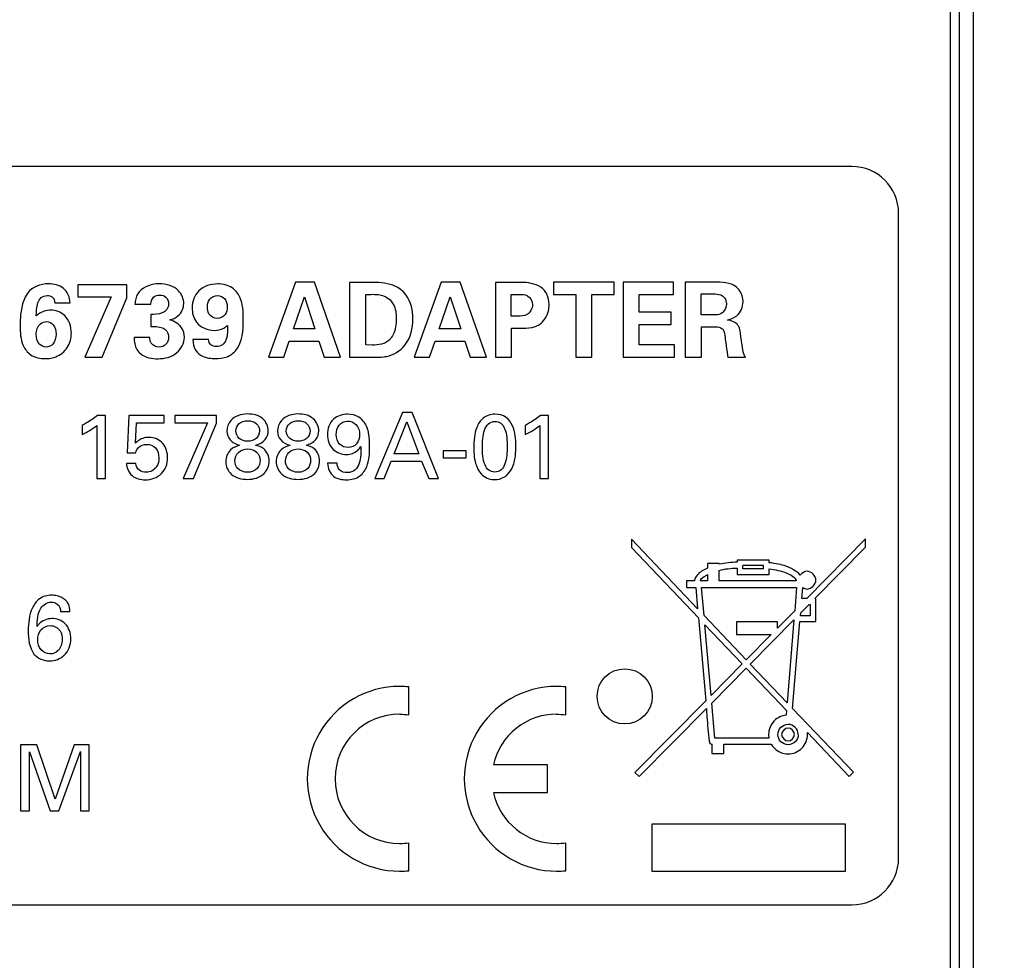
# Model space of a CAD drawing. Header units: inches. Extents: x 0 to 34, y 0 to 22.
# Tile 27 of 84: x 16 to 17, y 6 to 7. Entities that reach past the tile are written whole.
import ezdxf

# ---------------------------------------------------------------- set-up
doc = ezdxf.new("R2010")
doc.units = ezdxf.units.IN
doc.header["$LTSCALE"] = 1.87
doc.header["$MEASUREMENT"] = 0
doc.layers.get('0').update_dxf_attribs({"linetype": 'CONTINUOUS'})
doc.layers.add('DIMENSIONS', color=7, linetype='CONTINUOUS')
doc.styles.get("Standard").update_dxf_attribs({"font": 'txt', "width": 0.8})
doc.dimstyles.new('DIMSTYLE_1', dxfattribs={"dimtxt": 0.125, "dimasz": 0.18, "dimexe": 0.125, "dimexo": 0.0625, "dimgap": 0.0625, "dimtad": 0, "dimtih": 1, "dimtoh": 1, "dimzin": 4, "dimdsep": 46, "dimtxsty": 'STANDARD', "dimblk": '_FILLED', "dimblk1": '_FILLED', "dimblk2": '_FILLED', "dimcen": 0.09, "dimadec": 0, "dimazin": 0, "dimtp": 0.005, "dimtm": 0.005, "dimtfac": 1, "dimtofl": 0, "dimtmove": 0, "dimatfit": 3, "dimldrblk": '_FILLED', "dimfxl": 1, "dimtolj": 1, "dimtzin": 4, "dimarcsym": 0})

# ---------------------------------------------------------------- blocks, each defined once
blk = doc.blocks.new('_FILLED')
at = {"color": 0, "linetype": 'BYBLOCK'}
blk.add_solid([(0, 0), (-1, 0.1736), (-1, -0.1736)], dxfattribs=at)
blk = doc.blocks.new('*D0')
at = {"layer": 'DIMENSIONS', "color": 2, "linetype": 'CONTINUOUS'}
for p, q in [((16.9447, 9.744), (13.8676, 9.744)), ((13.9926, 9.744), (13.9926, 7.3)), ((13.9926, 4.6061), (13.9926, 7.05)), ((16.7407, 4.6061), (13.8676, 4.6061))]:
    blk.add_line(p, q, dxfattribs=at)
at = {"layer": 'DIMENSIONS', "color": 2, "linetype": 'CONTINUOUS', "xscale": 0.18, "yscale": 0.18, "zscale": 0.18}
for p, rotation in [((13.9926, 9.744), 90), ((13.9926, 4.6061), 270)]:
    blk.add_blockref('_FILLED', p, dxfattribs=dict(at, rotation=rotation))
at = {"layer": 'DIMENSIONS', "color": 2, "linetype": 'CONTINUOUS', "insert": (13.9926, 7.2375), "char_height": 0.125, "width": 1.425, "attachment_point": 2, "line_spacing_factor": 0.9}
blk.add_mtext('(5.14{\\Ftxt.shx;\\W1.000000;\\H0.125000; }[130.5])', dxfattribs=at)
blk = doc.blocks.new('*D1')
at = {"layer": 'DIMENSIONS', "color": 2, "linetype": 'CONTINUOUS'}
for p, q in [((23.9155, 7.4716), (23.9155, 3.7311)), ((15.3481, 5.8978), (15.3481, 3.7311)), ((15.3481, 3.8561), (18.8568, 3.8561)), ((23.9155, 3.8561), (20.4068, 3.8561))]:
    blk.add_line(p, q, dxfattribs=at)
at = {"layer": 'DIMENSIONS', "color": 2, "linetype": 'CONTINUOUS', "xscale": 0.18, "yscale": 0.18, "zscale": 0.18, "rotation": 180}
blk.add_blockref('_FILLED', (15.3481, 3.8561), dxfattribs=at)
at = {"layer": 'DIMENSIONS', "color": 2, "linetype": 'CONTINUOUS', "xscale": 0.18, "yscale": 0.18, "zscale": 0.18}
blk.add_blockref('_FILLED', (23.9155, 3.8561), dxfattribs=at)
at = {"layer": 'DIMENSIONS', "color": 2, "linetype": 'CONTINUOUS', "insert": (19.6318, 3.9186), "char_height": 0.125, "width": 1.425, "attachment_point": 2, "line_spacing_factor": 0.9}
blk.add_mtext('(8.57{\\Ftxt.shx;\\W1.000000;\\H0.125000; }[217.6])', dxfattribs=at)

msp = doc.modelspace()

# ---------------------------------------------------------------- linework, layer by layer
at = {"color": 7, "linetype": 'CONTINUOUS'}
for p, q in [((17.0072, 5.2981), (17.0072, 9.744)), ((16.9922, 5.624), (16.9922, 9.734)), ((16.9822, 9.5035), (16.9822, 5.6414)), ((16.8769, 6.8085), (15.7169, 6.8085)), ((16.9269, 6.0685), (16.9269, 6.7585)), ((16.0487, 6.6818), (16.0487, 6.6689)), ((16.1012, 6.6818), (16.0487, 6.6818)), ((16.1012, 6.6681), (16.1012, 6.6818)), ((16.2815, 6.6847), (16.2525, 6.6044)), ((16.3019, 6.6847), (16.2815, 6.6847)), ((16.3298, 6.6044), (16.3019, 6.6847)), ((16.3394, 6.6845), (16.3394, 6.6044)), ((16.3659, 6.6844), (16.3394, 6.6845)), ((16.4375, 6.6847), (16.4085, 6.6044)), ((16.4579, 6.6847), (16.4375, 6.6847)), ((16.4858, 6.6044), (16.4579, 6.6847)), ((16.4954, 6.6845), (16.4954, 6.6044)), ((16.5201, 6.6845), (16.4954, 6.6845)), ((16.5576, 6.6847), (16.5576, 6.6714)), ((16.6226, 6.6847), (16.5576, 6.6847)), ((16.6226, 6.6714), (16.6226, 6.6847)), ((16.6321, 6.6847), (16.6321, 6.6044)), ((16.6859, 6.6847), (16.6321, 6.6847)), ((16.6859, 6.6716), (16.6859, 6.6847)), ((16.6985, 6.6847), (16.6985, 6.6044)), ((16.7292, 6.6847), (16.6985, 6.6847)), ((16.3568, 6.6176), (16.3568, 6.6715)), ((16.5123, 6.6484), (16.5123, 6.6715)), ((16.5123, 6.6715), (16.521, 6.6715)), ((16.5576, 6.6714), (16.5815, 6.6714)), ((16.5815, 6.6714), (16.5815, 6.6044)), ((16.5988, 6.6044), (16.5988, 6.6714)), ((16.5988, 6.6714), (16.6226, 6.6714)), ((16.6493, 6.6525), (16.6493, 6.6716)), ((16.6493, 6.6716), (16.6859, 6.6716)), ((16.7155, 6.6496), (16.7155, 6.6721)), ((16.7155, 6.6721), (16.727, 6.6721)), ((16.024, 6.6627), (16.0404, 6.6627)), ((16.0487, 6.6689), (16.0843, 6.6689)), ((16.0843, 6.6689), (16.056, 6.6044)), ((16.0746, 6.6044), (16.1012, 6.6681)), ((16.1098, 6.6613), (16.1268, 6.6613)), ((16.2793, 6.6347), (16.2912, 6.6689)), ((16.2912, 6.6689), (16.3023, 6.6347)), ((16.4353, 6.6347), (16.4472, 6.6689)), ((16.4472, 6.6689), (16.4583, 6.6347)), ((16.1266, 6.6502), (16.1266, 6.6372)), ((16.5192, 6.6484), (16.5123, 6.6484)), ((16.6836, 6.6525), (16.6493, 6.6525)), ((16.6836, 6.6394), (16.6836, 6.6525)), ((16.7293, 6.6496), (16.7155, 6.6496)), ((16.6493, 6.6177), (16.6493, 6.6394)), ((16.6493, 6.6394), (16.6836, 6.6394)), ((16.3023, 6.6347), (16.2793, 6.6347)), ((16.4583, 6.6347), (16.4353, 6.6347)), ((16.5128, 6.6044), (16.5128, 6.6356)), ((16.5128, 6.6356), (16.5244, 6.6356)), ((16.716, 6.6044), (16.716, 6.6369)), ((16.716, 6.6369), (16.7311, 6.6369)), ((16.1257, 6.6255), (16.1088, 6.6255)), ((16.1886, 6.6233), (16.1718, 6.6233)), ((16.2689, 6.6044), (16.2749, 6.6217)), ((16.2749, 6.6217), (16.3067, 6.6217)), ((16.3067, 6.6217), (16.3124, 6.6044)), ((16.3636, 6.6174), (16.3568, 6.6176)), ((16.4249, 6.6044), (16.4309, 6.6217)), ((16.4309, 6.6217), (16.4627, 6.6217)), ((16.4627, 6.6217), (16.4684, 6.6044)), ((16.6871, 6.6177), (16.6493, 6.6177)), ((16.6871, 6.6044), (16.6871, 6.6177)), ((16.056, 6.6044), (16.0746, 6.6044)), ((16.2525, 6.6044), (16.2689, 6.6044)), ((16.3124, 6.6044), (16.3298, 6.6044)), ((16.3394, 6.6044), (16.3643, 6.6044)), ((16.4085, 6.6044), (16.4249, 6.6044)), ((16.4684, 6.6044), (16.4858, 6.6044)), ((16.4954, 6.6044), (16.5128, 6.6044)), ((16.5815, 6.6044), (16.5988, 6.6044)), ((16.6321, 6.6044), (16.6871, 6.6044)), ((16.6985, 6.6044), (16.716, 6.6044)), ((16.7441, 6.6044), (16.7631, 6.6044)), ((16.3959, 6.5451), (16.3663, 6.4748)), ((16.4063, 6.5451), (16.3959, 6.5451)), ((16.4347, 6.4748), (16.4063, 6.5451)), ((16.0783, 6.5422), (16.0696, 6.5422)), ((16.0783, 6.4748), (16.0783, 6.5422)), ((16.1032, 6.5422), (16.1015, 6.5021)), ((16.1411, 6.5422), (16.1032, 6.5422)), ((16.1104, 6.5125), (16.1116, 6.5343)), ((16.1116, 6.5343), (16.1411, 6.5343)), ((16.1411, 6.5343), (16.1411, 6.5422)), ((16.1526, 6.5422), (16.1526, 6.5341)), ((16.1971, 6.5422), (16.1526, 6.5422)), ((16.1526, 6.5341), (16.1873, 6.5341)), ((16.1873, 6.5341), (16.1614, 6.4748)), ((16.1724, 6.4748), (16.1971, 6.534)), ((16.1971, 6.534), (16.1971, 6.5422)), ((16.387, 6.501), (16.4007, 6.5354)), ((16.4007, 6.5354), (16.4136, 6.501)), ((16.5524, 6.5422), (16.5438, 6.5422)), ((16.5524, 6.4748), (16.5524, 6.5422)), ((16.0533, 6.5315), (16.0533, 6.5218)), ((16.0689, 6.5315), (16.0689, 6.4748)), ((16.5274, 6.5315), (16.5274, 6.5218)), ((16.5431, 6.5315), (16.5431, 6.4748)), ((16.1015, 6.5021), (16.1104, 6.5021)), ((16.4136, 6.501), (16.387, 6.501)), ((16.4397, 6.5041), (16.4397, 6.4967)), ((16.4641, 6.5041), (16.4397, 6.5041)), ((16.4641, 6.4967), (16.4641, 6.5041)), ((16.1107, 6.4908), (16.1006, 6.4908)), ((16.3261, 6.4909), (16.3159, 6.4909)), ((16.3763, 6.4748), (16.3839, 6.4931)), ((16.3839, 6.4931), (16.4165, 6.4931)), ((16.4165, 6.4931), (16.4241, 6.4748)), ((16.4397, 6.4967), (16.4641, 6.4967)), ((16.0689, 6.4748), (16.0783, 6.4748)), ((16.1614, 6.4748), (16.1724, 6.4748)), ((16.3663, 6.4748), (16.3763, 6.4748)), ((16.4241, 6.4748), (16.4347, 6.4748)), ((16.5431, 6.4748), (16.5524, 6.4748)), ((16.641, 6.4097), (16.641, 6.4009)), ((16.7118, 6.3353), (16.641, 6.4097)), ((16.8916, 6.41), (16.8286, 6.3462)), ((16.8916, 6.4012), (16.8916, 6.41)), ((16.641, 6.4009), (16.7127, 6.3255)), ((16.8373, 6.3462), (16.8916, 6.4012)), ((16.7542, 6.3873), (16.7542, 6.3852)), ((16.7885, 6.3873), (16.7542, 6.3873)), ((16.7885, 6.3846), (16.7885, 6.3873)), ((16.7224, 6.3789), (16.7175, 6.3764)), ((16.7224, 6.3837), (16.7224, 6.3789)), ((16.735, 6.3837), (16.7224, 6.3837)), ((16.735, 6.383), (16.735, 6.3837)), ((16.735, 6.3652), (16.735, 6.3764)), ((16.7542, 6.3788), (16.7542, 6.372)), ((16.7602, 6.3781), (16.7602, 6.3815)), ((16.7825, 6.3815), (16.7602, 6.3815)), ((16.7825, 6.3782), (16.7602, 6.3781)), ((16.7825, 6.3782), (16.7825, 6.3815)), ((16.7885, 6.372), (16.7885, 6.378)), ((16.6999, 6.3652), (16.6999, 6.3582)), ((16.7085, 6.3651), (16.6999, 6.3652)), ((16.7224, 6.3652), (16.7148, 6.3652)), ((16.7224, 6.3718), (16.7224, 6.3652)), ((16.8173, 6.3652), (16.735, 6.3652)), ((16.7542, 6.372), (16.7885, 6.372)), ((16.6999, 6.3582), (16.7099, 6.3582)), ((16.7099, 6.3582), (16.7118, 6.3353)), ((16.7188, 6.328), (16.7161, 6.3582)), ((16.7161, 6.3582), (16.8177, 6.3582)), ((16.8177, 6.3582), (16.8157, 6.3331)), ((16.8234, 6.3462), (16.8244, 6.358)), ((16.8286, 6.3462), (16.8234, 6.3462)), ((16.8382, 6.3462), (16.8373, 6.3462)), ((16.8382, 6.3216), (16.8382, 6.3462)), ((16.0302, 6.3324), (16.0402, 6.3324)), ((16.8157, 6.3331), (16.7973, 6.3145)), ((16.8221, 6.3308), (16.8312, 6.34)), ((16.8312, 6.34), (16.8323, 6.34)), ((16.8323, 6.34), (16.8323, 6.3278)), ((16.7127, 6.3255), (16.7205, 6.2367)), ((16.7639, 6.2807), (16.7188, 6.328)), ((16.7533, 6.3215), (16.7533, 6.3078)), ((16.7973, 6.3215), (16.7533, 6.3215)), ((16.7682, 6.2762), (16.8149, 6.3235)), ((16.7973, 6.3145), (16.7973, 6.3215)), ((16.8149, 6.3235), (16.8077, 6.2346)), ((16.8135, 6.2286), (16.8213, 6.3216)), ((16.8213, 6.3216), (16.8382, 6.3216)), ((16.8218, 6.3278), (16.8221, 6.3308)), ((16.8323, 6.3278), (16.8218, 6.3278)), ((16.7262, 6.2426), (16.7196, 6.3182)), ((16.7196, 6.3182), (16.7595, 6.2763)), ((16.7533, 6.3078), (16.7906, 6.3078)), ((16.7906, 6.3078), (16.7639, 6.2807)), ((16.7595, 6.2763), (16.7262, 6.2426)), ((16.727, 6.2344), (16.7638, 6.2718)), ((16.7638, 6.2718), (16.8071, 6.2263)), ((16.8077, 6.2346), (16.7682, 6.2762)), ((16.4029, 6.2218), (16.4029, 6.2517)), ((16.5709, 6.2218), (16.5709, 6.2517)), ((16.7205, 6.2367), (16.6448, 6.1601)), ((16.6493, 6.1557), (16.7212, 6.2285)), ((16.7302, 6.1969), (16.727, 6.2344)), ((16.8785, 6.1604), (16.8135, 6.2286)), ((16.8071, 6.2263), (16.8067, 6.2215)), ((16.7882, 6.1969), (16.7302, 6.1969)), ((16.7878, 6.2008), (16.7882, 6.1969)), ((16.8293, 6.203), (16.874, 6.156)), ((15.9874, 6.1896), (15.9874, 6.1193)), ((16.0047, 6.1896), (15.9874, 6.1896)), ((16.0245, 6.1317), (16.0047, 6.1896)), ((16.0448, 6.1896), (16.0245, 6.1317)), ((16.0609, 6.1896), (16.0448, 6.1896)), ((16.0609, 6.1193), (16.0609, 6.1896)), ((16.7269, 6.1906), (16.7269, 6.1805)), ((16.74, 6.1805), (16.74, 6.1906)), ((16.74, 6.1906), (16.7906, 6.1906)), ((15.9969, 6.1193), (15.9969, 6.1822)), ((15.9969, 6.1822), (16.0191, 6.1193)), ((16.0283, 6.1193), (16.0514, 6.1825)), ((16.0514, 6.1825), (16.0514, 6.1193)), ((16.7269, 6.1805), (16.74, 6.1805)), ((16.5511, 6.1682), (16.4934, 6.1682)), ((16.5511, 6.1386), (16.5511, 6.1682)), ((16.6448, 6.1601), (16.6493, 6.1557)), ((16.874, 6.156), (16.8785, 6.1604)), ((16.4934, 6.1386), (16.5511, 6.1386)), ((15.9874, 6.1193), (15.9969, 6.1193)), ((16.0191, 6.1193), (16.0283, 6.1193)), ((16.0514, 6.1193), (16.0609, 6.1193)), ((16.663, 6.105), (16.663, 6.0546)), ((16.8699, 6.105), (16.663, 6.105)), ((16.8699, 6.0546), (16.8699, 6.105)), ((16.4029, 6.0551), (16.4029, 6.085)), ((16.5709, 6.0551), (16.5709, 6.085)), ((16.663, 6.0546), (16.8699, 6.0546)), ((15.7169, 6.0185), (16.8769, 6.0185))]:
    msp.add_line(p, q, dxfattribs=at)
msp.add_circle((16.6338, 6.2416), 0.0295, dxfattribs=at)
for centre, radius, start, end in [((16.8769, 6.7585), 0.05, 0.0005, 89.9995), ((16.393, 6.1534), 0.0988, 90.0007, 270.0047), ((16.3932, 6.1569), 0.0953, 84.1193, 90.0707), ((16.561, 6.1534), 0.0988, 90.0007, 270.0047), ((16.5611, 6.157), 0.0952, 84.1173, 90.0687), ((16.3931, 6.1534), 0.0692, 90.0044, 179.9956), ((16.561, 6.1534), 0.0692, 90.0061, 167.6212), ((16.8086, 6.2008), 0.0108, 359.9667, 89.9966), ((16.8086, 6.2008), 0.0208, 270.0318, 0.0524), ((16.8098, 6.2008), 0.0196, 0.0331, 6.3197), ((16.3931, 6.1534), 0.0692, 180.0044, 269.9956), ((16.561, 6.1534), 0.0692, 192.3919, 269.9951), ((16.3931, 6.1522), 0.068, 269.9764, 278.3368), ((16.561, 6.1521), 0.0679, 269.9793, 278.3397), ((16.8769, 6.0685), 0.05, 270, 359.9994), ((16.3932, 6.1499), 0.0953, 269.9293, 275.8807), ((16.5611, 6.1498), 0.0952, 269.9313, 275.8827)]:
    msp.add_arc(centre, radius, start, end, dxfattribs=at)
for points, knots in [([(16.0173, 6.6829), (16.013, 6.6829), (16.0066, 6.6819), (16.0011, 6.6787), (15.9995, 6.6775)], [0, 0, 0, 0, 0.680972, 1, 1, 1, 1]), ([(16.0404, 6.6627), (16.0403, 6.6684), (16.035, 6.6804), (16.0228, 6.6829), (16.0173, 6.6829)], [0, 0, 0, 0, 0.508427, 1, 1, 1, 1]), ([(16.162, 6.6618), (16.162, 6.6668), (16.1567, 6.6795), (16.1432, 6.6829), (16.1359, 6.6829)], [0, 0, 0, 0, 0.405292, 1, 1, 1, 1]), ([(16.1983, 6.6828), (16.1912, 6.6828), (16.1763, 6.6786), (16.1709, 6.6639), (16.1709, 6.6574)], [0, 0, 0, 0, 0.522864, 1, 1, 1, 1]), ([(16.2257, 6.6451), (16.2257, 6.653), (16.2252, 6.6658), (16.214, 6.6808), (16.2037, 6.6828), (16.1983, 6.6828)], [0, 0, 0, 0, 0.451085, 0.696063, 1, 1, 1, 1]), ([(16.3936, 6.6772), (16.3871, 6.6819), (16.377, 6.6842), (16.3675, 6.6844), (16.3659, 6.6844)], [0, 0, 0, 0, 0.831764, 1, 1, 1, 1]), ([(16.548, 6.6757), (16.5434, 6.6812), (16.5326, 6.6845), (16.5229, 6.6845), (16.5201, 6.6845)], [0, 0, 0, 0, 0.72036, 1, 1, 1, 1]), ([(15.9995, 6.6775), (15.9913, 6.6715), (15.9873, 6.6556), (15.9869, 6.642), (15.9869, 6.6381)], [0, 0, 0, 0, 0.722653, 1, 1, 1, 1]), ([(16.0042, 6.6486), (16.0044, 6.6533), (16.0045, 6.6602), (16.0088, 6.6689), (16.0136, 6.6704), (16.0159, 6.6704)], [0, 0, 0, 0, 0.510154, 0.749877, 1, 1, 1, 1]), ([(16.0159, 6.6704), (16.0178, 6.6704), (16.0223, 6.6693), (16.0239, 6.6649), (16.024, 6.6627)], [0, 0, 0, 0, 0.469637, 1, 1, 1, 1]), ([(16.1144, 6.6744), (16.112, 6.6715), (16.1103, 6.6669), (16.1099, 6.6622), (16.1098, 6.6613)], [0, 0, 0, 0, 0.79623, 1, 1, 1, 1]), ([(16.1268, 6.6613), (16.1268, 6.6639), (16.1287, 6.6692), (16.1339, 6.6709), (16.1362, 6.6709)], [0, 0, 0, 0, 0.529517, 1, 1, 1, 1]), ([(16.1362, 6.6709), (16.1386, 6.6709), (16.1438, 6.6695), (16.1458, 6.6642), (16.1458, 6.6617)], [0, 0, 0, 0, 0.485127, 1, 1, 1, 1]), ([(16.1873, 6.6581), (16.1873, 6.6609), (16.1886, 6.6674), (16.1951, 6.6703), (16.1981, 6.6703)], [0, 0, 0, 0, 0.484559, 1, 1, 1, 1]), ([(16.1981, 6.6703), (16.2009, 6.6703), (16.2071, 6.6678), (16.2084, 6.6615), (16.2084, 6.6585)], [0, 0, 0, 0, 0.487682, 1, 1, 1, 1]), ([(16.3568, 6.6715), (16.3618, 6.6717), (16.3679, 6.672), (16.3738, 6.6707), (16.3748, 6.6704)], [0, 0, 0, 0, 0.834347, 1, 1, 1, 1]), ([(16.3748, 6.6704), (16.3795, 6.6691), (16.3882, 6.6616), (16.3894, 6.6509), (16.3894, 6.6456)], [0, 0, 0, 0, 0.480804, 1, 1, 1, 1]), ([(16.4072, 6.6456), (16.4072, 6.6543), (16.4044, 6.6669), (16.396, 6.6754), (16.3936, 6.6772)], [0, 0, 0, 0, 0.74167, 1, 1, 1, 1]), ([(16.521, 6.6715), (16.524, 6.6715), (16.5313, 6.6718), (16.5351, 6.6642), (16.5351, 6.6606)], [0, 0, 0, 0, 0.453092, 1, 1, 1, 1]), ([(16.5529, 6.6607), (16.5529, 6.6645), (16.5519, 6.67), (16.549, 6.6745), (16.548, 6.6757)], [0, 0, 0, 0, 0.707934, 1, 1, 1, 1]), ([(16.727, 6.6721), (16.7282, 6.6721), (16.732, 6.6721), (16.7362, 6.6717), (16.7383, 6.6702)], [0, 0, 0, 0, 0.319733, 1, 1, 1, 1]), ([(16.7383, 6.6702), (16.7402, 6.669), (16.7422, 6.6658), (16.7426, 6.6624), (16.7426, 6.6612)], [0, 0, 0, 0, 0.648403, 1, 1, 1, 1]), ([(16.7605, 6.6638), (16.7605, 6.668), (16.7587, 6.674), (16.7547, 6.6782), (16.7535, 6.6793)], [0, 0, 0, 0, 0.725081, 1, 1, 1, 1]), ([(16.1458, 6.6617), (16.1458, 6.6595), (16.1447, 6.655), (16.1371, 6.6503), (16.1308, 6.6503), (16.1266, 6.6502)], [0, 0, 0, 0, 0.266853, 0.499338, 1, 1, 1, 1]), ([(16.1471, 6.6443), (16.1502, 6.6452), (16.158, 6.6483), (16.162, 6.657), (16.162, 6.6618)], [0, 0, 0, 0, 0.399227, 1, 1, 1, 1]), ([(16.2084, 6.6585), (16.2084, 6.6556), (16.2074, 6.6491), (16.2009, 6.6459), (16.1978, 6.6459)], [0, 0, 0, 0, 0.478807, 1, 1, 1, 1]), ([(16.5351, 6.6606), (16.5351, 6.6566), (16.5308, 6.6481), (16.5226, 6.6484), (16.5192, 6.6484)], [0, 0, 0, 0, 0.546149, 1, 1, 1, 1]), ([(16.5427, 6.6394), (16.5475, 6.6426), (16.5521, 6.6505), (16.5529, 6.6585), (16.5529, 6.6607)], [0, 0, 0, 0, 0.721963, 1, 1, 1, 1]), ([(16.7426, 6.6612), (16.7426, 6.6582), (16.7412, 6.6544), (16.7385, 6.6522), (16.7381, 6.6518)], [0, 0, 0, 0, 0.848081, 1, 1, 1, 1]), ([(16.7438, 6.6442), (16.7473, 6.6452), (16.7562, 6.6484), (16.7605, 6.6583), (16.7605, 6.6638)], [0, 0, 0, 0, 0.396425, 1, 1, 1, 1]), ([(16.0195, 6.6548), (16.015, 6.6548), (16.0091, 6.653), (16.005, 6.6493), (16.0042, 6.6486)], [0, 0, 0, 0, 0.80964, 1, 1, 1, 1]), ([(16.0417, 6.6303), (16.0417, 6.6369), (16.0376, 6.6502), (16.0249, 6.6548), (16.0195, 6.6548)], [0, 0, 0, 0, 0.550165, 1, 1, 1, 1]), ([(16.1709, 6.6574), (16.1709, 6.652), (16.1741, 6.6387), (16.1878, 6.6331), (16.1948, 6.6331)], [0, 0, 0, 0, 0.438306, 1, 1, 1, 1]), ([(16.1978, 6.6459), (16.1944, 6.6459), (16.1881, 6.6495), (16.1873, 6.6556), (16.1873, 6.6581)], [0, 0, 0, 0, 0.583849, 1, 1, 1, 1]), ([(16.7381, 6.6518), (16.7362, 6.6503), (16.733, 6.6496), (16.7299, 6.6496), (16.7293, 6.6496)], [0, 0, 0, 0, 0.799484, 1, 1, 1, 1]), ([(15.9869, 6.6381), (15.9869, 6.631), (15.9875, 6.6192), (15.9981, 6.605), (16.0083, 6.6029), (16.0137, 6.6029)], [0, 0, 0, 0, 0.425782, 0.679856, 1, 1, 1, 1]), ([(16.0041, 6.6289), (16.0041, 6.6329), (16.0063, 6.6403), (16.013, 6.6425), (16.0153, 6.6425)], [0, 0, 0, 0, 0.634152, 1, 1, 1, 1]), ([(16.0153, 6.6425), (16.018, 6.6425), (16.0242, 6.6393), (16.0253, 6.6326), (16.0253, 6.6292)], [0, 0, 0, 0, 0.433662, 1, 1, 1, 1]), ([(16.1563, 6.6395), (16.1542, 6.6413), (16.1511, 6.643), (16.1478, 6.6441), (16.1471, 6.6443)], [0, 0, 0, 0, 0.800545, 1, 1, 1, 1]), ([(16.1627, 6.6256), (16.1627, 6.6292), (16.1612, 6.6347), (16.1576, 6.6385), (16.1563, 6.6395)], [0, 0, 0, 0, 0.688816, 1, 1, 1, 1]), ([(16.1948, 6.6331), (16.1982, 6.6331), (16.2035, 6.6342), (16.2075, 6.6373), (16.2088, 6.6384)], [0, 0, 0, 0, 0.671454, 1, 1, 1, 1]), ([(16.1958, 6.603), (16.2, 6.603), (16.2084, 6.6037), (16.225, 6.616), (16.2257, 6.6337), (16.2257, 6.6451)], [0, 0, 0, 0, 0.217454, 0.415291, 1, 1, 1, 1]), ([(16.2088, 6.6384), (16.2089, 6.6333), (16.2092, 6.6257), (16.2039, 6.6169), (16.199, 6.6158), (16.1967, 6.6158)], [0, 0, 0, 0, 0.531794, 0.754564, 1, 1, 1, 1]), ([(16.3788, 6.6053), (16.3864, 6.6067), (16.4032, 6.6168), (16.4072, 6.6358), (16.4072, 6.6456)], [0, 0, 0, 0, 0.439533, 1, 1, 1, 1]), ([(16.3894, 6.6456), (16.3894, 6.6399), (16.3883, 6.6316), (16.3839, 6.6247), (16.3822, 6.623)], [0, 0, 0, 0, 0.707504, 1, 1, 1, 1]), ([(16.5244, 6.6356), (16.529, 6.6356), (16.5354, 6.6359), (16.5412, 6.6385), (16.5427, 6.6394)], [0, 0, 0, 0, 0.722343, 1, 1, 1, 1]), ([(16.7582, 6.6257), (16.7576, 6.6301), (16.7574, 6.6397), (16.748, 6.6438), (16.7438, 6.6442)], [0, 0, 0, 0, 0.510306, 1, 1, 1, 1]), ([(16.0147, 6.6153), (16.012, 6.6153), (16.0054, 6.6182), (16.0041, 6.6252), (16.0041, 6.6289)], [0, 0, 0, 0, 0.423885, 1, 1, 1, 1]), ([(16.0253, 6.6292), (16.0253, 6.6254), (16.024, 6.6181), (16.0173, 6.6153), (16.0147, 6.6153)], [0, 0, 0, 0, 0.597468, 1, 1, 1, 1]), ([(16.0335, 6.6101), (16.0374, 6.6138), (16.0413, 6.6209), (16.0417, 6.6283), (16.0417, 6.6303)], [0, 0, 0, 0, 0.728806, 1, 1, 1, 1]), ([(16.1266, 6.6372), (16.1308, 6.6372), (16.1372, 6.6375), (16.1448, 6.6326), (16.1457, 6.628), (16.1457, 6.6257)], [0, 0, 0, 0, 0.500596, 0.728586, 1, 1, 1, 1]), ([(16.7311, 6.6369), (16.7335, 6.6369), (16.7376, 6.6365), (16.7394, 6.6333), (16.7398, 6.6323)], [0, 0, 0, 0, 0.70342, 1, 1, 1, 1]), ([(16.7398, 6.6323), (16.7408, 6.6294), (16.7415, 6.6219), (16.743, 6.6127), (16.7438, 6.6064), (16.7441, 6.6044)], [0, 0, 0, 0, 0.324738, 0.792406, 1, 1, 1, 1]), ([(16.1088, 6.6255), (16.1088, 6.6211), (16.11, 6.6143), (16.1143, 6.6093), (16.1159, 6.608)], [0, 0, 0, 0, 0.681491, 1, 1, 1, 1]), ([(16.1357, 6.6152), (16.1325, 6.6152), (16.1266, 6.6179), (16.1258, 6.6234), (16.1257, 6.6255)], [0, 0, 0, 0, 0.600051, 1, 1, 1, 1]), ([(16.1346, 6.6028), (16.1416, 6.6028), (16.1556, 6.6061), (16.1627, 6.6196), (16.1627, 6.6256)], [0, 0, 0, 0, 0.536976, 1, 1, 1, 1]), ([(16.1457, 6.6257), (16.1457, 6.6231), (16.144, 6.6173), (16.1383, 6.6152), (16.1357, 6.6152)], [0, 0, 0, 0, 0.501821, 1, 1, 1, 1]), ([(16.1718, 6.6233), (16.1718, 6.6193), (16.1733, 6.6116), (16.1831, 6.6039), (16.1912, 6.603), (16.1958, 6.603)], [0, 0, 0, 0, 0.343124, 0.608865, 1, 1, 1, 1]), ([(16.1967, 6.6158), (16.1947, 6.6158), (16.1903, 6.6171), (16.1888, 6.6213), (16.1886, 6.6233)], [0, 0, 0, 0, 0.497311, 1, 1, 1, 1]), ([(16.7607, 6.6102), (16.7599, 6.6133), (16.7592, 6.6185), (16.7585, 6.6237), (16.7582, 6.6257)], [0, 0, 0, 0, 0.60898, 1, 1, 1, 1]), ([(16.0137, 6.6029), (16.0157, 6.6029), (16.0228, 6.6033), (16.0297, 6.6066), (16.0335, 6.6101)], [0, 0, 0, 0, 0.282927, 1, 1, 1, 1]), ([(16.7631, 6.6044), (16.7624, 6.6055), (16.7614, 6.6074), (16.7608, 6.6095), (16.7607, 6.6102)], [0, 0, 0, 0, 0.634154, 1, 1, 1, 1]), ([(16.3643, 6.6044), (16.3684, 6.6044), (16.3732, 6.6044), (16.378, 6.6052), (16.3788, 6.6053)], [0, 0, 0, 0, 0.833565, 1, 1, 1, 1]), ([(16.23, 6.5437), (16.2237, 6.5437), (16.2121, 6.5402), (16.2082, 6.5294), (16.2082, 6.5253)], [0, 0, 0, 0, 0.606719, 1, 1, 1, 1]), ([(16.2524, 6.5257), (16.2524, 6.5304), (16.2473, 6.5415), (16.2358, 6.5437), (16.23, 6.5437)], [0, 0, 0, 0, 0.449709, 1, 1, 1, 1]), ([(16.2841, 6.5437), (16.2778, 6.5437), (16.2662, 6.5402), (16.2623, 6.5294), (16.2623, 6.5253)], [0, 0, 0, 0, 0.606719, 1, 1, 1, 1]), ([(16.3065, 6.5257), (16.3065, 6.5304), (16.3014, 6.5415), (16.2898, 6.5437), (16.2841, 6.5437)], [0, 0, 0, 0, 0.449713, 1, 1, 1, 1]), ([(16.3373, 6.5434), (16.3321, 6.5434), (16.3199, 6.5401), (16.3157, 6.5277), (16.3157, 6.5217)], [0, 0, 0, 0, 0.464682, 1, 1, 1, 1]), ([(16.359, 6.5269), (16.3574, 6.5322), (16.3515, 6.5412), (16.3414, 6.5434), (16.3373, 6.5434)], [0, 0, 0, 0, 0.568731, 1, 1, 1, 1]), ([(16.4949, 6.5435), (16.4905, 6.5435), (16.4815, 6.5408), (16.4732, 6.5265), (16.4723, 6.515), (16.4723, 6.5077)], [0, 0, 0, 0, 0.280497, 0.535578, 1, 1, 1, 1]), ([(16.5174, 6.5093), (16.5174, 6.5167), (16.5165, 6.5282), (16.5074, 6.5414), (16.499, 6.5435), (16.4949, 6.5435)], [0, 0, 0, 0, 0.483613, 0.726442, 1, 1, 1, 1]), ([(16.0696, 6.5422), (16.066, 6.5391), (16.0605, 6.5355), (16.0549, 6.5324), (16.0533, 6.5315)], [0, 0, 0, 0, 0.725168, 1, 1, 1, 1]), ([(16.2177, 6.5255), (16.2177, 6.5284), (16.2206, 6.5349), (16.2272, 6.5365), (16.2304, 6.5365)], [0, 0, 0, 0, 0.480023, 1, 1, 1, 1]), ([(16.2304, 6.5365), (16.2337, 6.5365), (16.2404, 6.5348), (16.2431, 6.5283), (16.2431, 6.5255)], [0, 0, 0, 0, 0.538513, 1, 1, 1, 1]), ([(16.2717, 6.5255), (16.2717, 6.5284), (16.2747, 6.5349), (16.2813, 6.5365), (16.2845, 6.5365)], [0, 0, 0, 0, 0.480051, 1, 1, 1, 1]), ([(16.2845, 6.5365), (16.2878, 6.5365), (16.2945, 6.5348), (16.2971, 6.5283), (16.2971, 6.5255)], [0, 0, 0, 0, 0.53854, 1, 1, 1, 1]), ([(16.3252, 6.5216), (16.3252, 6.5252), (16.3267, 6.5327), (16.334, 6.5361), (16.3373, 6.5361)], [0, 0, 0, 0, 0.518217, 1, 1, 1, 1]), ([(16.3373, 6.5361), (16.3405, 6.5361), (16.348, 6.5332), (16.3502, 6.5254), (16.3502, 6.5215)], [0, 0, 0, 0, 0.453395, 1, 1, 1, 1]), ([(16.4816, 6.5082), (16.4816, 6.5143), (16.4819, 6.5232), (16.4871, 6.5338), (16.4925, 6.5357), (16.495, 6.5357)], [0, 0, 0, 0, 0.546605, 0.776974, 1, 1, 1, 1]), ([(16.495, 6.5357), (16.4972, 6.5357), (16.502, 6.5344), (16.508, 6.5243), (16.508, 6.515), (16.508, 6.5084)], [0, 0, 0, 0, 0.198903, 0.404895, 1, 1, 1, 1]), ([(16.5438, 6.5422), (16.5402, 6.5391), (16.5347, 6.5355), (16.529, 6.5324), (16.5274, 6.5315)], [0, 0, 0, 0, 0.725158, 1, 1, 1, 1]), ([(16.2082, 6.5253), (16.2082, 6.522), (16.2109, 6.5146), (16.218, 6.5112), (16.2218, 6.5103)], [0, 0, 0, 0, 0.459697, 1, 1, 1, 1]), ([(16.2301, 6.5146), (16.227, 6.5146), (16.2205, 6.5163), (16.2177, 6.5226), (16.2177, 6.5255)], [0, 0, 0, 0, 0.518744, 1, 1, 1, 1]), ([(16.2431, 6.5255), (16.2431, 6.5226), (16.24, 6.5161), (16.2334, 6.5146), (16.2301, 6.5146)], [0, 0, 0, 0, 0.473897, 1, 1, 1, 1]), ([(16.2387, 6.5104), (16.2426, 6.5112), (16.2498, 6.5148), (16.2524, 6.5224), (16.2524, 6.5257)], [0, 0, 0, 0, 0.542789, 1, 1, 1, 1]), ([(16.2623, 6.5253), (16.2623, 6.522), (16.265, 6.5146), (16.272, 6.5112), (16.2758, 6.5103)], [0, 0, 0, 0, 0.459697, 1, 1, 1, 1]), ([(16.2842, 6.5146), (16.2811, 6.5146), (16.2746, 6.5163), (16.2717, 6.5226), (16.2717, 6.5255)], [0, 0, 0, 0, 0.518764, 1, 1, 1, 1]), ([(16.2971, 6.5255), (16.2971, 6.5226), (16.2941, 6.5161), (16.2874, 6.5146), (16.2842, 6.5146)], [0, 0, 0, 0, 0.473897, 1, 1, 1, 1]), ([(16.2928, 6.5104), (16.2967, 6.5112), (16.3039, 6.5148), (16.3065, 6.5224), (16.3065, 6.5257)], [0, 0, 0, 0, 0.542789, 1, 1, 1, 1]), ([(16.3157, 6.5217), (16.3157, 6.516), (16.3195, 6.5042), (16.3311, 6.5004), (16.3362, 6.5004)], [0, 0, 0, 0, 0.528965, 1, 1, 1, 1]), ([(16.3379, 6.5078), (16.3347, 6.5078), (16.3272, 6.5104), (16.3252, 6.518), (16.3252, 6.5216)], [0, 0, 0, 0, 0.476613, 1, 1, 1, 1]), ([(16.3502, 6.5215), (16.3502, 6.518), (16.3484, 6.5107), (16.3412, 6.5078), (16.3379, 6.5078)], [0, 0, 0, 0, 0.516291, 1, 1, 1, 1]), ([(16.3609, 6.5088), (16.3609, 6.5137), (16.3607, 6.5199), (16.3593, 6.5258), (16.359, 6.5269)], [0, 0, 0, 0, 0.815452, 1, 1, 1, 1]), ([(16.1246, 6.5187), (16.1202, 6.5187), (16.1147, 6.5168), (16.111, 6.5131), (16.1104, 6.5125)], [0, 0, 0, 0, 0.828373, 1, 1, 1, 1]), ([(16.1225, 6.5112), (16.1259, 6.5112), (16.1336, 6.5084), (16.1353, 6.5005), (16.1353, 6.4967)], [0, 0, 0, 0, 0.472262, 1, 1, 1, 1]), ([(16.1447, 6.4965), (16.1447, 6.5019), (16.1418, 6.5138), (16.1301, 6.5187), (16.1246, 6.5187)], [0, 0, 0, 0, 0.494665, 1, 1, 1, 1]), ([(16.2167, 6.4937), (16.2167, 6.4969), (16.2196, 6.5041), (16.2269, 6.5063), (16.2304, 6.5063)], [0, 0, 0, 0, 0.478616, 1, 1, 1, 1]), ([(16.2304, 6.5063), (16.2338, 6.5063), (16.2409, 6.5043), (16.2436, 6.4972), (16.2436, 6.494)], [0, 0, 0, 0, 0.508875, 1, 1, 1, 1]), ([(16.2534, 6.4934), (16.2534, 6.4982), (16.2497, 6.5069), (16.2418, 6.5096), (16.2387, 6.5104)], [0, 0, 0, 0, 0.594709, 1, 1, 1, 1]), ([(16.2708, 6.4937), (16.2708, 6.4969), (16.2736, 6.5041), (16.2809, 6.5063), (16.2845, 6.5063)], [0, 0, 0, 0, 0.478616, 1, 1, 1, 1]), ([(16.2845, 6.5063), (16.2878, 6.5063), (16.295, 6.5043), (16.2977, 6.4972), (16.2977, 6.494)], [0, 0, 0, 0, 0.508884, 1, 1, 1, 1]), ([(16.3074, 6.4934), (16.3074, 6.4982), (16.3038, 6.5069), (16.2959, 6.5096), (16.2928, 6.5104)], [0, 0, 0, 0, 0.594698, 1, 1, 1, 1]), ([(16.3361, 6.4733), (16.3411, 6.4733), (16.3508, 6.4755), (16.3604, 6.4898), (16.3609, 6.5016), (16.3609, 6.5088)], [0, 0, 0, 0, 0.304316, 0.556243, 1, 1, 1, 1]), ([(16.3362, 6.5004), (16.3404, 6.5004), (16.3469, 6.5024), (16.3505, 6.5074), (16.3513, 6.5089)], [0, 0, 0, 0, 0.712248, 1, 1, 1, 1]), ([(16.3513, 6.5089), (16.3515, 6.5029), (16.3518, 6.4939), (16.3461, 6.4828), (16.3399, 6.481), (16.3369, 6.481)], [0, 0, 0, 0, 0.508042, 0.744635, 1, 1, 1, 1]), ([(16.4723, 6.5077), (16.4723, 6.5012), (16.473, 6.4931), (16.4761, 6.4859), (16.4767, 6.4847)], [0, 0, 0, 0, 0.824945, 1, 1, 1, 1]), ([(16.4948, 6.4815), (16.4925, 6.4815), (16.4878, 6.483), (16.4819, 6.4928), (16.4816, 6.5018), (16.4816, 6.5082)], [0, 0, 0, 0, 0.203995, 0.415838, 1, 1, 1, 1]), ([(16.508, 6.5084), (16.508, 6.5024), (16.5076, 6.4937), (16.5024, 6.4834), (16.4972, 6.4815), (16.4948, 6.4815)], [0, 0, 0, 0, 0.549635, 0.779184, 1, 1, 1, 1]), ([(16.5081, 6.4786), (16.5134, 6.4836), (16.5171, 6.495), (16.5174, 6.5057), (16.5174, 6.5093)], [0, 0, 0, 0, 0.66977, 1, 1, 1, 1]), ([(16.1006, 6.4908), (16.1008, 6.486), (16.1053, 6.4757), (16.1158, 6.4733), (16.1207, 6.4733)], [0, 0, 0, 0, 0.496557, 1, 1, 1, 1]), ([(16.1219, 6.4813), (16.1193, 6.4813), (16.1137, 6.4825), (16.1108, 6.488), (16.1107, 6.4908)], [0, 0, 0, 0, 0.484514, 1, 1, 1, 1]), ([(16.1207, 6.4733), (16.1269, 6.4733), (16.1401, 6.4775), (16.1447, 6.4906), (16.1447, 6.4965)], [0, 0, 0, 0, 0.512748, 1, 1, 1, 1]), ([(16.1353, 6.4967), (16.1353, 6.4935), (16.1341, 6.4856), (16.1261, 6.4813), (16.1219, 6.4813)], [0, 0, 0, 0, 0.43243, 1, 1, 1, 1]), ([(16.2302, 6.4813), (16.2264, 6.4813), (16.2191, 6.4837), (16.2167, 6.4908), (16.2167, 6.4937)], [0, 0, 0, 0, 0.56619, 1, 1, 1, 1]), ([(16.2436, 6.494), (16.2436, 6.4911), (16.2417, 6.4838), (16.2341, 6.4813), (16.2302, 6.4813)], [0, 0, 0, 0, 0.426305, 1, 1, 1, 1]), ([(16.2302, 6.4737), (16.2365, 6.4737), (16.2489, 6.4768), (16.2534, 6.4886), (16.2534, 6.4934)], [0, 0, 0, 0, 0.569076, 1, 1, 1, 1]), ([(16.2843, 6.4813), (16.2805, 6.4813), (16.2731, 6.4837), (16.2708, 6.4908), (16.2708, 6.4937)], [0, 0, 0, 0, 0.566198, 1, 1, 1, 1]), ([(16.2977, 6.494), (16.2977, 6.4911), (16.2958, 6.4838), (16.2882, 6.4813), (16.2843, 6.4813)], [0, 0, 0, 0, 0.426305, 1, 1, 1, 1]), ([(16.2843, 6.4737), (16.2906, 6.4737), (16.303, 6.4768), (16.3074, 6.4886), (16.3074, 6.4934)], [0, 0, 0, 0, 0.569076, 1, 1, 1, 1]), ([(16.3159, 6.4909), (16.316, 6.4857), (16.3207, 6.4749), (16.3315, 6.4733), (16.3361, 6.4733)], [0, 0, 0, 0, 0.529908, 1, 1, 1, 1]), ([(16.3369, 6.481), (16.334, 6.481), (16.3278, 6.4823), (16.3261, 6.4884), (16.3261, 6.4909)], [0, 0, 0, 0, 0.533988, 1, 1, 1, 1]), ([(16.4767, 6.4847), (16.479, 6.48), (16.4853, 6.4744), (16.4926, 6.4735), (16.4947, 6.4735)], [0, 0, 0, 0, 0.714903, 1, 1, 1, 1]), ([(16.4947, 6.4735), (16.498, 6.4735), (16.503, 6.4747), (16.507, 6.4776), (16.5081, 6.4786)], [0, 0, 0, 0, 0.687624, 1, 1, 1, 1]), ([(16.8216, 6.3713), (16.8197, 6.3736), (16.8117, 6.3794), (16.8007, 6.3828), (16.7918, 6.3842), (16.7885, 6.3846)], [0, 0, 0, 0, 0.240371, 0.719246, 1, 1, 1, 1]), ([(16.7175, 6.3764), (16.7139, 6.3743), (16.71, 6.3706), (16.7085, 6.3658), (16.7085, 6.3651), (16.7085, 6.3651)], [0, 0, 0, 0, 0.856193, 0.991639, 1, 1, 1, 1]), ([(16.7885, 6.378), (16.7946, 6.3773), (16.805, 6.375), (16.8163, 6.3694), (16.8173, 6.3652)], [0, 0, 0, 0, 0.588074, 1, 1, 1, 1]), ([(16.7148, 6.3652), (16.7148, 6.3672), (16.7183, 6.3694), (16.7213, 6.3712), (16.7224, 6.3718)], [0, 0, 0, 0, 0.621486, 1, 1, 1, 1]), ([(16.0205, 6.3498), (16.016, 6.3498), (16.0069, 6.3473), (15.9968, 6.3328), (15.9956, 6.32), (15.9956, 6.3117)], [0, 0, 0, 0, 0.265716, 0.507589, 1, 1, 1, 1]), ([(16.0051, 6.3162), (16.0054, 6.3229), (16.0051, 6.3349), (16.0158, 6.3425), (16.02, 6.3425)], [0, 0, 0, 0, 0.61787, 1, 1, 1, 1]), ([(16.02, 6.3425), (16.0223, 6.3425), (16.028, 6.3411), (16.0302, 6.3353), (16.0302, 6.3324)], [0, 0, 0, 0, 0.445036, 1, 1, 1, 1]), ([(16.0366, 6.3433), (16.034, 6.3462), (16.0284, 6.3492), (16.0225, 6.3498), (16.0205, 6.3498)], [0, 0, 0, 0, 0.663116, 1, 1, 1, 1]), ([(16.0402, 6.3324), (16.0401, 6.3351), (16.0396, 6.3391), (16.0374, 6.3424), (16.0366, 6.3433)], [0, 0, 0, 0, 0.690145, 1, 1, 1, 1]), ([(16.0208, 6.3248), (16.0158, 6.3248), (16.0091, 6.3221), (16.0057, 6.3171), (16.0051, 6.3162)], [0, 0, 0, 0, 0.818975, 1, 1, 1, 1]), ([(16.0411, 6.3032), (16.0411, 6.3089), (16.0376, 6.3209), (16.0259, 6.3248), (16.0208, 6.3248)], [0, 0, 0, 0, 0.530118, 1, 1, 1, 1]), ([(16.0058, 6.3022), (16.0058, 6.3058), (16.0076, 6.3138), (16.0155, 6.3173), (16.0192, 6.3173)], [0, 0, 0, 0, 0.495774, 1, 1, 1, 1]), ([(16.0192, 6.3173), (16.0232, 6.3173), (16.031, 6.3131), (16.0318, 6.3055), (16.0318, 6.3023)], [0, 0, 0, 0, 0.556065, 1, 1, 1, 1]), ([(16.0187, 6.287), (16.0153, 6.287), (16.0078, 6.2906), (16.0058, 6.2984), (16.0058, 6.3022)], [0, 0, 0, 0, 0.471546, 1, 1, 1, 1]), ([(16.0183, 6.2796), (16.0239, 6.2796), (16.0367, 6.2839), (16.0411, 6.2968), (16.0411, 6.3032)], [0, 0, 0, 0, 0.469102, 1, 1, 1, 1]), ([(16.0318, 6.3023), (16.0318, 6.2981), (16.0296, 6.29), (16.0219, 6.287), (16.0187, 6.287)], [0, 0, 0, 0, 0.569459, 1, 1, 1, 1]), ([(16.7212, 6.2285), (16.7214, 6.2258), (16.7223, 6.2141), (16.7231, 6.2025), (16.7242, 6.1937)], [0, 0, 0, 0, 0.238532, 1, 1, 1, 1]), ([(16.8067, 6.2215), (16.802, 6.221), (16.792, 6.2165), (16.7878, 6.2061), (16.7878, 6.2008)], [0, 0, 0, 0, 0.467624, 1, 1, 1, 1]), ([(16.7978, 6.2008), (16.7978, 6.2036), (16.8001, 6.2094), (16.8059, 6.2117), (16.8086, 6.2117)], [0, 0, 0, 0, 0.499582, 1, 1, 1, 1]), ([(16.8086, 6.1899), (16.8059, 6.1899), (16.8001, 6.1922), (16.7978, 6.198), (16.7978, 6.2008)], [0, 0, 0, 0, 0.500034, 1, 1, 1, 1]), ([(16.8195, 6.2008), (16.8195, 6.198), (16.8172, 6.1923), (16.8114, 6.1899), (16.8086, 6.1899)], [0, 0, 0, 0, 0.501094, 1, 1, 1, 1]), ([(16.7906, 6.1906), (16.7915, 6.189), (16.7959, 6.183), (16.8033, 6.18), (16.8086, 6.18)], [0, 0, 0, 0, 0.255556, 1, 1, 1, 1])]:
    msp.add_open_spline(points, degree=3, knots=knots, dxfattribs=at)
for points in [[(16.1359, 6.6829), (16.1282, 6.6829), (16.1193, 6.6804), (16.1144, 6.6744)], [(16.7535, 6.6793), (16.7473, 6.6847), (16.7375, 6.6848), (16.7292, 6.6847)], [(16.3822, 6.623), (16.3776, 6.6184), (16.3701, 6.6174), (16.3636, 6.6174)], [(16.1159, 6.608), (16.121, 6.6039), (16.1281, 6.6028), (16.1346, 6.6028)], [(16.0533, 6.5218), (16.0588, 6.5244), (16.0642, 6.5276), (16.0689, 6.5315)], [(16.5274, 6.5218), (16.533, 6.5244), (16.5384, 6.5276), (16.5431, 6.5315)], [(16.1135, 6.5077), (16.1158, 6.51), (16.1193, 6.5112), (16.1225, 6.5112)], [(16.1104, 6.5021), (16.111, 6.5041), (16.1119, 6.5062), (16.1135, 6.5077)], [(16.212, 6.5052), (16.2088, 6.5021), (16.2069, 6.4973), (16.2069, 6.4928)], [(16.2218, 6.5103), (16.2183, 6.5092), (16.2146, 6.5078), (16.212, 6.5052)], [(16.2661, 6.5052), (16.2628, 6.5021), (16.2609, 6.4973), (16.2609, 6.4928)], [(16.2758, 6.5103), (16.2723, 6.5092), (16.2687, 6.5078), (16.2661, 6.5052)], [(16.2069, 6.4928), (16.2069, 6.4879), (16.2092, 6.4826), (16.2128, 6.4793)], [(16.2609, 6.4928), (16.2609, 6.4879), (16.2632, 6.4826), (16.2669, 6.4793)], [(16.2128, 6.4793), (16.2173, 6.4752), (16.2241, 6.4737), (16.2302, 6.4737)], [(16.2669, 6.4793), (16.2714, 6.4752), (16.2782, 6.4737), (16.2843, 6.4737)], [(16.7542, 6.3852), (16.7477, 6.385), (16.7413, 6.3844), (16.735, 6.383)], [(16.735, 6.3764), (16.7412, 6.3781), (16.7477, 6.3786), (16.7542, 6.3788)], [(16.8289, 6.3754), (16.8263, 6.3754), (16.8235, 6.3736), (16.8216, 6.3713)], [(16.8384, 6.3659), (16.8384, 6.3704), (16.8334, 6.3754), (16.8289, 6.3754)], [(16.8289, 6.3564), (16.8334, 6.3564), (16.8384, 6.3615), (16.8384, 6.3659)], [(16.8244, 6.358), (16.8258, 6.357), (16.8274, 6.3564), (16.8289, 6.3564)], [(15.9956, 6.3117), (15.9956, 6.3032), (15.9966, 6.2937), (16.0017, 6.2869)], [(16.0017, 6.2869), (16.0054, 6.2821), (16.0123, 6.2796), (16.0183, 6.2796)], [(16.3931, 6.2225), (16.3964, 6.2225), (16.3997, 6.2223), (16.4029, 6.2218)], [(16.561, 6.2225), (16.5643, 6.2225), (16.5676, 6.2223), (16.5709, 6.2218)], [(16.8086, 6.2077), (16.8054, 6.2077), (16.8017, 6.2041), (16.8017, 6.2008)], [(16.8155, 6.2008), (16.8155, 6.2041), (16.8119, 6.2077), (16.8086, 6.2077)], [(16.8017, 6.2008), (16.8017, 6.1975), (16.8054, 6.1939), (16.8086, 6.1939)], [(16.8086, 6.1939), (16.8119, 6.1939), (16.8155, 6.1976), (16.8155, 6.2008)], [(16.7242, 6.1937), (16.7243, 6.1923), (16.7255, 6.1907), (16.7269, 6.1906)]]:
    msp.add_open_spline(points, degree=3, dxfattribs=at)

# ---------------------------------------------------------------- dimensions: what is measured, and where the dimension line sits
at = {"layer": 'DIMENSIONS', "color": 2, "linetype": 'CONTINUOUS'}
dim = msp.add_linear_dim(base=(13.9926, 4.6061), p1=(17.0072, 9.744), p2=(16.8032, 4.6061), angle=270, text='(<>)', dimstyle='DIMSTYLE_1', dxfattribs=at)
dim.commit()
dim.dimension.update_dxf_attribs({"geometry": '*D0', "text_midpoint": (13.9926, 7.175), "dimtype": 160})
dim = msp.add_linear_dim(base=(23.9155, 3.8561), p1=(15.3481, 5.9603), p2=(23.9155, 7.5341), text='(<>)', dimstyle='DIMSTYLE_1', dxfattribs=at)
dim.commit()
dim.dimension.update_dxf_attribs({"geometry": '*D1', "text_midpoint": (19.6318, 3.8561), "dimtype": 160})

doc.saveas('drawing.dxf')
